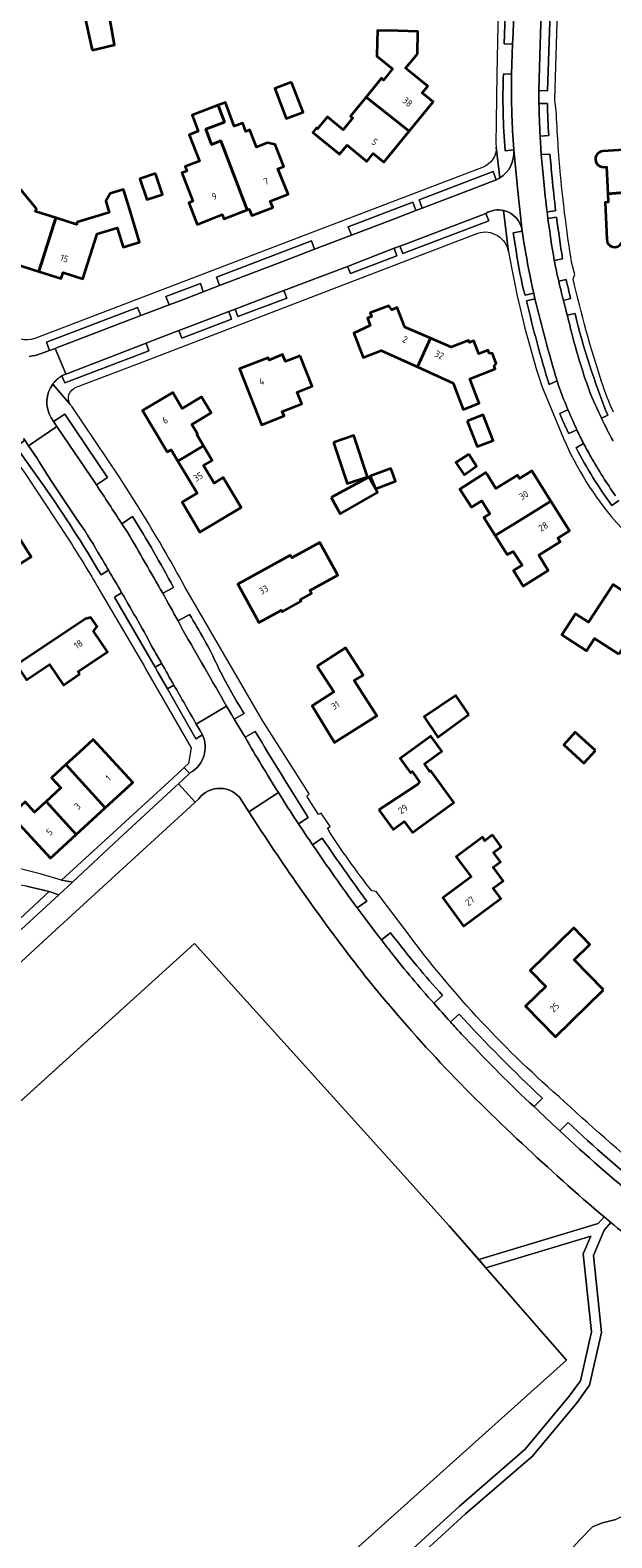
# Model space of a CAD drawing. Extents: x 150256 to 156914, y 461459 to 469481.
# Tile 34 of 256: x 153284 to 153400, y 462339 to 462641. Entities that reach past the tile are written whole.
import ezdxf
from ezdxf.enums import TextEntityAlignment as Align

# ---------------------------------------------------------------- set-up
doc = ezdxf.new("R2010")
doc.units = 0
doc.header["$LTSCALE"] = 0.75
for name, color, linetype, lineweight in [('B-RO-GR-BOS_GEMENGD-GV', 251, 'CONTINUOUS', 13), ('B-RO-GR-BOS_LOOF-GV', 251, 'CONTINUOUS', 13), ('B-RO-GR-GRAS-GV', 251, 'CONTINUOUS', 13), ('B-RO-IE-TERREINAFSCHEIDING_KUNSTMATIG_HEKWERK-G', 251, 'IE-TERREINAFSCHEIDING-KUNSTMATIG', 18), ('B-RO-OG-BEBOUWING-GV', 6, 'CONTINUOUS', 35), ('B-RO-OG-BEBOUWING-T18', 1, 'CONTINUOUS', 18), ('B-RO-OG-TERREIN_CULTUURSCHEIDING-GV', 251, 'CONTINUOUS', 18), ('B-RO-VH-VERHARDING_ASFALT-GV', 251, 'CONTINUOUS', 18), ('B-RO-VH-VERHARDING_BETONSTRAATSTEEN-GV', 251, 'CONTINUOUS', 18), ('B-RO-VH-VERHARDING_FUNDERING_ZAND-GV', 251, 'CONTINUOUS', 18), ('B-RO-VH-VERHARDING_STRAATBAKSTEEN-GV', 251, 'CONTINUOUS', 18), ('B-RO-VH-VERHARDING_TEGEL-GV', 251, 'CONTINUOUS', 18)]:
    doc.layers.add(name, color=color, linetype=linetype, lineweight=lineweight)
doc.styles.add('NLCS-ISO-M200-T18', font='NLCS-ISO.ttf', dxfattribs={"height": 360})
doc.linetypes.add('IE-TERREINAFSCHEIDING-KUNSTMATIG', pattern='A,4,[82,NLCS.SHX,S=0.75,R=90,X=0,Y=0],4,-2', length=10)

msp = doc.modelspace()

# ---------------------------------------------------------------- linework, layer by layer
at = {"layer": 'B-RO-GR-BOS_GEMENGD-GV'}
msp.add_lwpolyline([(153283.576, 462274.312), (153291.372, 462277.825), (153334.862, 462313.82), (153354.501, 462331.46), (153369.773, 462345.404), (153383.034, 462356.89), (153391.836, 462367.459), (153394.07, 462370.516), (153396.295, 462380.34), (153394.666, 462395.933), (153396.168, 462399.491), (153375.171, 462393.143), (153391.274, 462374.697), (153287.315, 462281.463), (153226.013, 462349.045)], dxfattribs=at)
at = {"layer": 'B-RO-GR-BOS_LOOF-GV'}
for points in [[(153326.165, 462486.841, 0.5105817), (153317.659, 462487.048)], [(153348.94, 462454.187, -0.0213445), (153328.425, 462483.285)], [(153350.987, 462451.532, -0.0017275), (153348.94, 462454.187)], [(153382.441, 462418.03, -0.0378095), (153350.987, 462451.532)], [(153398.848, 462403.337, -0.0147921), (153382.441, 462418.03)], [(153411.222, 462393.338, -0.0095243), (153400.169, 462402.227)]]:
    msp.add_lwpolyline(points, format="xyb", dxfattribs=at)
for points in [[(153317.659, 462487.048), (153316.915, 462486.351), (153315.906, 462485.406), (153288.203, 462460.035), (153278.597, 462451.184), (153275.798, 462448.604), (153258.902, 462433.035), (153272.504, 462418.01), (153316.772, 462458.086), (153356.329, 462414.287), (153367.801, 462401.586), (153373.728, 462394.796)], [(153328.425, 462483.285), (153327.685, 462484.45), (153326.165, 462486.841)], [(153373.728, 462394.796), (153397.628, 462402.022), (153398.848, 462403.337)], [(153400.169, 462402.227), (153398.839, 462400.676), (153396.709, 462395.629), (153398.318, 462380.219), (153395.93, 462369.671), (153393.414, 462366.228), (153384.466, 462355.485), (153371.102, 462343.909), (153357.491, 462331.482)], [(153393.963, 462338.683), (153396.538, 462341.314), (153398.523, 462342.114), (153401.208, 462342.758)]]:
    msp.add_lwpolyline(points, dxfattribs=at)
at = {"layer": 'B-RO-GR-GRAS-GV'}
msp.add_lwpolyline([(153375.171, 462393.143), (153373.728, 462394.796), (153367.801, 462401.586), (153356.329, 462414.287), (153316.772, 462458.086), (153272.504, 462418.01), (153263.223, 462409.609), (153244.393, 462392.562), (153213.155, 462363.798), (153226.013, 462349.045), (153287.315, 462281.463), (153391.274, 462374.697)], close=True, dxfattribs=at)
at = {"layer": 'B-RO-IE-TERREINAFSCHEIDING_KUNSTMATIG_HEKWERK-G'}
for points in [[(153356.329, 462414.287), (153316.772, 462458.086), (153244.393, 462392.562), (153213.155, 462363.798)], [(153213.155, 462363.798), (153226.013, 462349.045), (153287.315, 462281.463), (153391.274, 462374.697), (153367.801, 462401.586), (153356.329, 462414.287)]]:
    msp.add_lwpolyline(points, dxfattribs=at)
at = {"layer": 'B-RO-OG-BEBOUWING-GV'}
for points in [[(153296.277, 462636.854), (153300.788, 462637.939), (153299.458, 462645.45), (153294.636, 462644.455)], [(153359.8, 462620.618), (153364.613, 462626.49), (153362.4, 462628.303), (153363.493, 462629.637), (153359.663, 462632.776), (153359.084, 462633.25), (153360.797, 462635.339), (153361.449, 462636.135), (153361.554, 462640.624), (153357.509, 462640.718), (153353.442, 462640.813), (153353.387, 462638.448), (153353.322, 462635.686), (153356.479, 462633.099), (153354.656, 462630.874), (153354.228, 462631.225), (153351.158, 462627.479)], [(153336.234, 462630.459), (153332.861, 462629.166), (153335.158, 462623.172), (153338.531, 462624.465)], [(153359.8, 462620.618), (153351.158, 462627.479), (153348.033, 462623.667), (153348.494, 462623.289), (153346.551, 462620.919), (153343.419, 462623.486), (153341.454, 462621.089), (153341.216, 462621.284), (153340.501, 462620.412), (153345.864, 462616.016), (153347.353, 462617.833), (153351.298, 462614.6), (153352.58, 462616.164), (153354.715, 462614.414)], [(153327.313, 462604.884), (153324.018, 462613.616), (153322.092, 462618.712), (153320.209, 462618), (153319.082, 462621.053), (153322.795, 462622.476), (153321.548, 462625.844), (153316.327, 462623.872), (153317.546, 462620.645), (153315.732, 462619.92), (153317.785, 462614.622), (153314.893, 462613.568), (153315.271, 462612.676), (153314.244, 462612.298), (153316.46, 462606.652), (153315.638, 462606.33), (153317.345, 462601.982), (153322.346, 462603.945), (153322.69, 462603.07)], [(153327.313, 462604.884), (153327.758, 462605.059), (153328.272, 462603.749), (153332.454, 462605.391), (153331.972, 462606.618), (153335.519, 462608.01), (153333.51, 462613.129), (153334.676, 462613.587), (153332.95, 462617.984), (153331.411, 462618.343), (153329.195, 462617.473), (153327.867, 462620.89), (153327.083, 462620.593), (153326.489, 462622.269), (153324.745, 462621.679), (153322.968, 462626.381), (153321.548, 462625.844), (153322.795, 462622.476), (153319.082, 462621.053), (153320.209, 462618), (153322.092, 462618.712), (153324.018, 462613.616)], [(153285.631, 462592.59), (153288.988, 462603.297), (153284.949, 462604.579), (153285.121, 462605.123), (153278.272, 462613.43), (153272.324, 462608.526), (153274.664, 462605.687), (153277.647, 462608.147), (153279.976, 462605.323), (153277.178, 462596.509), (153281.17, 462595.242), (153280.814, 462594.119)], [(153308.976, 462612.159), (153305.858, 462611.126), (153307.239, 462606.957), (153310.357, 462607.99)], [(153288.988, 462603.297), (153285.631, 462592.59), (153290.101, 462591.171), (153290.479, 462592.363), (153294.424, 462591.111), (153297.276, 462600.097), (153301.311, 462601.33), (153302.502, 462597.432), (153305.805, 462598.441), (153303.622, 462605.586), (153302.584, 462608.984), (153299.876, 462608.157), (153299.026, 462606.621), (153299.707, 462604.39), (153293.278, 462602.427), (153293.136, 462601.98)], [(153361.44, 462573.467), (153364.038, 462579.243), (153358.927, 462581.446), (153357.415, 462585.343), (153356.282, 462584.914), (153355.699, 462585.702), (153351.985, 462584.298), (153352.266, 462583.555), (153351.427, 462583.237), (153351.982, 462581.769), (153348.725, 462580.216), (153350.557, 462575.379), (153354.172, 462576.746)], [(153364.038, 462579.243), (153361.44, 462573.467), (153368.621, 462570.223), (153370.612, 462564.971), (153373.811, 462566.219), (153371.906, 462571.1), (153377.034, 462573.07), (153376.817, 462573.634), (153377.244, 462574.152), (153376.471, 462576.146), (153375.814, 462576.244), (153375.596, 462576.81), (153373.737, 462576.088), (153372.736, 462578.667), (153371.849, 462578.323), (153371.693, 462578.736), (153368.216, 462577.442)], [(153337.977, 462575.702), (153335.02, 462574.552), (153334.426, 462575.964), (153331.713, 462574.823), (153331.529, 462575.295), (153325.834, 462573.088), (153330.18, 462561.897), (153334.722, 462563.661), (153334.378, 462564.546), (153338.279, 462566.061), (153337.363, 462568.419), (153340.363, 462569.584)], [(153313.459, 462554.605), (153318.489, 462557.577), (153318.608, 462557.645), (153317.233, 462559.955), (153317.381, 462560.044), (153316.234, 462561.971), (153320.116, 462564.282), (153318.225, 462567.458), (153314.342, 462565.146), (153312.427, 462568.363), (153306.374, 462564.76), (153311.327, 462556.439), (153312.095, 462556.896)], [(153371.421, 462562.639), (153373.421, 462557.511), (153376.629, 462558.762), (153374.628, 462563.89)], [(153318.608, 462557.645), (153318.489, 462557.577), (153313.459, 462554.605), (153317.293, 462548.164), (153314.319, 462546.393), (153317.889, 462540.396), (153326.122, 462545.298), (153322.547, 462551.302), (153320.714, 462550.21), (153318.61, 462553.744), (153320.323, 462554.764)], [(153344.653, 462558.367), (153347.372, 462550.161), (153351.412, 462551.499), (153348.692, 462559.706)], [(153371.731, 462556.016), (153369.109, 462554.314), (153370.784, 462551.854), (153373.298, 462553.584)], [(153344.152, 462547.304), (153345.989, 462544.033), (153353.422, 462548.356), (153351.72, 462551.41)], [(153352.125, 462551.302), (153353.071, 462549.059), (153357.071, 462550.626), (153356.369, 462552.437), (153356.105, 462553.108), (153352.005, 462551.588)], [(153377.038, 462539.711), (153381.805, 462542.67), (153388.176, 462546.607), (153384.388, 462552.679), (153381.873, 462551.11), (153381.452, 462551.784), (153377.175, 462549.116), (153375.32, 462552.089), (153375.168, 462552.332), (153369.919, 462549.017), (153372.242, 462545.368), (153374.308, 462546.669), (153375.924, 462544.08), (153374.764, 462543.357)], [(153388.176, 462546.607), (153381.805, 462542.67), (153377.038, 462539.711), (153379.418, 462535.896), (153380.637, 462536.54), (153382.389, 462533.8), (153380.679, 462532.734), (153382.647, 462529.578), (153387.65, 462532.699), (153385.731, 462535.775), (153390.028, 462538.455), (153389.577, 462539.179), (153391.904, 462540.63)], [(153275.355, 462517.528), (153279.25, 462520.127), (153270.663, 462526.531), (153271.262, 462526.911), (153271.423, 462526.658), (153274.942, 462528.895), (153274.409, 462529.735), (153277.768, 462531.869), (153277.953, 462531.578), (153284.087, 462535.476), (153278.75, 462543.876), (153272.401, 462539.843), (153272.891, 462539.072), (153269.429, 462536.872), (153268.398, 462538.494), (153265.033, 462536.356), (153268.51, 462530.883), (153265.599, 462529.034), (153268.625, 462524.769), (153268.789, 462524.594)], [(153335.988, 462535.808), (153325.465, 462529.982), (153329.226, 462523.177), (153329.689, 462522.328), (153334.186, 462524.762), (153334.348, 462524.469), (153338.127, 462526.562), (153337.966, 462526.852), (153340.245, 462528.114), (153340.17, 462528.249), (153339.922, 462528.705), (153342.568, 462530.17), (153345.521, 462531.806), (153341.906, 462538.332), (153336.308, 462535.231)], [(153401.75, 462515.945), (153403.053, 462517.925), (153407.803, 462525.247), (153400.616, 462529.939), (153395.676, 462522.372), (153393.108, 462524.048), (153390.361, 462519.84), (153395.288, 462516.623), (153396.909, 462519.106)], [(153293.839, 462512.017), (153293.507, 462512.513), (153299.353, 462516.424), (153296.569, 462520.585), (153297.264, 462521.506), (153296.055, 462523.312), (153294.936, 462523.027), (153281.158, 462513.809), (153283.158, 462510.819), (153287.777, 462513.909), (153290.526, 462509.8)], [(153341.376, 462513.588), (153344.673, 462508.437), (153340.337, 462505.662), (153344.857, 462498.322), (153353.303, 462503.633), (153348.792, 462510.68), (153350.542, 462511.8), (153347.066, 462517.23)], [(153371.738, 462503.887), (153369.144, 462507.671), (153362.819, 462503.429), (153365.521, 462499.361)], [(153397.095, 462496.682), (153393.067, 462500.391), (153390.735, 462497.848), (153394.763, 462494.138)], [(153298.918, 462485.216), (153304.445, 462490.289), (153296.521, 462498.922), (153293.726, 462496.356), (153291.027, 462493.878)], [(153353.701, 462484.817), (153356.558, 462480.881), (153358.806, 462482.513), (153360.445, 462480.255), (153368.728, 462486.268), (153364.113, 462492.626), (153363.936, 462492.498), (153362.837, 462494.012), (153366.314, 462496.537), (153364.128, 462499.549), (153357.989, 462495.093), (153360.058, 462492.242), (153360.408, 462492.471), (153361.872, 462490.455), (153361.453, 462489.893)], [(153298.918, 462485.216), (153291.027, 462493.878), (153288.154, 462491.24), (153290.019, 462489.208), (153287.075, 462486.506), (153293.121, 462479.895)], [(153287.075, 462486.506), (153284.745, 462484.367), (153282.869, 462486.411), (153279.998, 462483.776), (153287.932, 462475.132), (153293.121, 462479.895)], [(153376.507, 462479.784), (153374.962, 462478.639), (153374.459, 462479.319), (153369.21, 462475.431), (153372.187, 462471.413), (153366.499, 462467.199), (153370.693, 462461.538), (153378.143, 462467.057), (153376.614, 462469.121), (153378.63, 462470.613), (153376.6, 462473.353), (153378.073, 462474.444), (153376.695, 462476.302), (153378.239, 462477.446)], [(153398.682, 462448.789), (153392.808, 462454.781), (153395.977, 462457.889), (153392.751, 462461.18), (153384.04, 462452.642), (153387.143, 462449.476), (153383.088, 462445.5), (153389.085, 462439.382)]]:
    msp.add_lwpolyline(points, close=True, dxfattribs=at)
for points in [[(153407.912, 462609.185), (153412.206, 462609.45), (153411.79, 462616.206), (153410.619, 462616.134), (153410.343, 462620.606), (153404.784, 462620.263), (153404.983, 462617.037), (153398.606, 462616.644)], [(153398.779, 462613.474), (153399.283, 462613.502), (153399.581, 462608.128), (153407.912, 462608.763), (153407.912, 462609.185)], [(153412.206, 462609.45), (153407.912, 462609.185), (153407.912, 462608.763), (153399.581, 462608.128), (153399.675, 462606.431), (153399.015, 462606.395), (153399.392, 462599.049)]]:
    msp.add_lwpolyline(points, dxfattribs=at)
for points in [[(153398.606, 462616.644, 1.0211244), (153398.779, 462613.474)], [(153399.392, 462599.049, 0.8106718), (153402.323, 462598.271)]]:
    msp.add_lwpolyline(points, format="xyb", dxfattribs=at)
at = {"layer": 'B-RO-OG-TERREIN_CULTUURSCHEIDING-GV'}
for points in [[(153385.771, 462628.771), (153387.508, 462628.751), (153388.57, 462660.264), (153386.717, 462660.345), (153386.677, 462657.607), (153386.11, 462640.168)], [(153381.181, 462658.921), (153379.522, 462659.017), (153378.808, 462638.118), (153380.504, 462638.062), (153380.63, 462640.284), (153381.176, 462657.751)], [(153377.189, 462610.911), (153376.588, 462612.588), (153361.78, 462606.895), (153362.415, 462605.243), (153372.179, 462608.967)], [(153361.129, 462604.774), (153360.492, 462606.423), (153347.601, 462601.503), (153348.226, 462599.842), (153356.835, 462603.097)], [(153375.13, 462604.199), (153374.263, 462603.865), (153358.877, 462597.981), (153357.91, 462597.627), (153358.517, 462596.147), (153375.722, 462602.726)], [(153340.835, 462597.012), (153340.231, 462598.678), (153321.22, 462591.417), (153321.784, 462589.739), (153334.842, 462594.72)], [(153347.411, 462593.568), (153348.018, 462592.156), (153357.332, 462595.724), (153356.764, 462597.202)], [(153318.547, 462588.506), (153317.976, 462590.155), (153311.072, 462587.531), (153311.697, 462585.892), (153314.784, 462587.047)], [(153324.912, 462585.009), (153325.474, 462583.539), (153335.252, 462587.251), (153334.662, 462588.758), (153334.152, 462588.537)], [(153287.766, 462576.751), (153288.907, 462577.172), (153289.127, 462577.26), (153306.055, 462583.753), (153305.366, 462585.384), (153287.178, 462578.417)], [(153314.244, 462579.226), (153324.224, 462583.042), (153323.695, 462584.538), (153316.877, 462581.93), (153313.673, 462580.722)], [(153290.998, 462572.063), (153290.247, 462571.68), (153290.812, 462570.302), (153307.656, 462576.707), (153307.077, 462578.208), (153291.214, 462572.114)], [(153289.226, 462561.553), (153289.368, 462561.332), (153297.133, 462549.861), (153299.392, 462551.321), (153290.845, 462564.017), (153288.561, 462562.572), (153288.58, 462562.572)], [(153287.697, 462468.482), (153283.117, 462469.535), (153280.086, 462470.083), (153278.498, 462470.134), (153276.956, 462469.66), (153274.61, 462468.526), (153272.318, 462466.709), (153259.712, 462454.771), (153258.182, 462452.735), (153257.709, 462451.308), (153257.624, 462448.868), (153258.67, 462443.245), (153259.065, 462441.88)], [(153391.384, 462333.624), (153406.88, 462338.468), (153410.737, 462338.905), (153409.524, 462339.324), (153408.266, 462341.494), (153408.373, 462345.113), (153408.53, 462347.226), (153407.474, 462347.49), (153405.92, 462346.212), (153403.876, 462344.089), (153401.208, 462342.758), (153398.523, 462342.114), (153396.538, 462341.314), (153393.963, 462338.683), (153391.993, 462336.517)]]:
    msp.add_lwpolyline(points, close=True, dxfattribs=at)
for points in [[(153378.661, 462632.139, 0.0305265), (153379.009, 462616.743)], [(153380.554, 462619.859, -0.0212779), (153380.308, 462632.079)], [(153385.776, 462626.183, 0.0113507), (153386.038, 462619.667)], [(153387.756, 462619.773, -0.0172095), (153387.494, 462626.166)], [(153386.256, 462615.97, 0.0063282), (153386.728, 462610.597)], [(153388.43, 462611.239, -0.0035023), (153387.983, 462616.078)], [(153386.728, 462610.597, 0.006734), (153387.415, 462604.519)], [(153389.128, 462604.734, -0.0043043), (153388.43, 462611.239)], [(153387.591, 462603.194, 0.0141733), (153388.848, 462594.796)], [(153390.53, 462595.115, -0.0103466), (153389.316, 462603.419)], [(153381.196, 462596.76, 0.0322123), (153383, 462587.82)], [(153384.739, 462588.218, -0.0143902), (153383.152, 462596.198)], [(153389.74, 462590.613, 0.0069703), (153390.681, 462586.759)], [(153392.109, 462587.151, 0.0111116), (153391.199, 462590.95)], [(153383.305, 462586.678, 0.0177848), (153387.81, 462569.965)], [(153389.406, 462570.667, -0.0123561), (153384.969, 462587.1)], [(153391.449, 462583.8, -0.0019842), (153392.227, 462580.718)], [(153399.576, 462563.801, -0.0391185), (153393.007, 462584.167)], [(153392.227, 462580.718, 0.0280008), (153396.197, 462567.852)], [(153396.197, 462567.852, 0.011828), (153398.304, 462563.199)], [(153389.934, 462564.133, 0.0130429), (153391.754, 462560.137)], [(153393.361, 462560.894, 0.0039089), (153391.597, 462564.886)], [(153393.259, 462557.253, 0.0418495), (153400.385, 462545.724)], [(153396.176, 462555.486, -0.0106115), (153394.734, 462558.109)], [(153401.117, 462547.666, -0.0234231), (153396.176, 462555.486)], [(153286.623, 462549.654, -0.0179901), (153298.073, 462531.866)], [(153297.507, 462536.272, 0.0258788), (153293.052, 462543.259)], [(153312.585, 462529.335, 0.0149965), (153304.386, 462543.54)], [(153303.362, 462540.381, -0.0015535), (153310.445, 462528.152)], [(153299.584, 462532.768, 0.001979), (153297.507, 462536.272)], [(153308.664, 462516.816, 0.008311), (153302.201, 462528.266)], [(153321.401, 462513.682, 0.0287062), (153315.773, 462523.913)], [(153314.452, 462520.809, -0.0002823), (153323.222, 462505.572)], [(153310.207, 462514.095, -0.0004358), (153308.664, 462516.816)], [(153326.737, 462504.123, -0.034309), (153321.401, 462513.682)], [(153317.144, 462501.991, -0.0006665), (153312.664, 462509.783)], [(153339.586, 462483.261, -0.0059536), (153328.937, 462500.52)], [(153326.929, 462499.338, 0.0076089), (153333.583, 462488.269)], [(153334.253, 462487.196, 0.0048785), (153337.626, 462481.999)], [(153351.288, 462466.541, -0.0078095), (153342.38, 462479.129)], [(153340.451, 462477.813, 0.0101752), (153349.367, 462465.214)], [(153354.565, 462458.355, 0.0013492), (153356.192, 462456.243)], [(153366.486, 462447.65, -0.0188242), (153356.413, 462459.726)], [(153356.192, 462456.243, 0.0160727), (153364.721, 462446.106)], [(153386.459, 462427.114, -0.0188238), (153369.807, 462443.93)], [(153368.043, 462442.367, 0.0028657), (153370.218, 462439.999)], [(153370.218, 462439.999, 0.013585), (153383.931, 462426.182)], [(153407.609, 462408.259, -0.0185512), (153391.631, 462422.249)], [(153389.954, 462420.569, 0.0185436), (153406.092, 462406.456)]]:
    msp.add_lwpolyline(points, format="xyb", dxfattribs=at)
for points in [[(153380.308, 462632.079), (153378.661, 462632.139)], [(153387.494, 462626.166), (153385.776, 462626.183)], [(153379.009, 462616.743), (153380.718, 462616.903), (153380.554, 462619.859)], [(153386.038, 462619.667), (153387.756, 462619.773)], [(153387.983, 462616.078), (153386.256, 462615.97)], [(153387.415, 462604.519), (153389.128, 462604.734)], [(153389.316, 462603.419), (153387.591, 462603.194)], [(153383.152, 462596.198), (153382.735, 462598.406), (153382.416, 462600.605), (153380.621, 462600.324), (153381.196, 462596.76)], [(153388.848, 462594.796), (153390.53, 462595.115)], [(153391.199, 462590.95), (153389.74, 462590.613)], [(153383, 462587.82), (153384.739, 462588.218)], [(153384.969, 462587.1), (153383.305, 462586.678)], [(153390.681, 462586.759), (153392.109, 462587.151)], [(153393.007, 462584.167), (153391.449, 462583.8)], [(153387.81, 462569.965), (153389.406, 462570.667)], [(153391.597, 462564.886), (153389.934, 462564.133)], [(153398.304, 462563.199), (153399.576, 462563.801)], [(153391.754, 462560.137), (153393.361, 462560.894)], [(153293.052, 462543.259), (153288.052, 462550.637), (153285.694, 462554.485), (153285.315, 462555.048), (153283.537, 462557.687), (153282.794, 462558.789), (153281.058, 462557.491), (153283.596, 462553.88), (153286.623, 462549.654)], [(153394.734, 462558.109), (153393.259, 462557.253)], [(153400.385, 462545.724), (153401.787, 462546.743)], [(153304.386, 462543.54), (153302.23, 462542.09)], [(153302.23, 462542.09), (153303.362, 462540.381)], [(153298.073, 462531.866), (153299.584, 462532.768)], [(153302.201, 462528.266), (153300.736, 462527.371), (153308.888, 462513.346), (153310.207, 462514.095)], [(153310.445, 462528.152), (153312.585, 462529.335)], [(153315.773, 462523.913), (153313.52, 462522.614), (153314.452, 462520.809)], [(153312.664, 462509.783), (153311.353, 462509.039), (153317.051, 462499.042), (153318.398, 462499.816), (153317.847, 462500.775)], [(153323.222, 462505.572), (153324.182, 462503.901), (153324.752, 462502.985), (153326.737, 462504.123)], [(153317.847, 462500.775), (153317.144, 462501.991)], [(153328.937, 462500.52), (153326.929, 462499.338)], [(153333.583, 462488.269), (153334.253, 462487.196)], [(153337.626, 462481.999), (153339.586, 462483.261)], [(153342.38, 462479.129), (153340.451, 462477.813)], [(153349.367, 462465.214), (153351.288, 462466.541)], [(153356.413, 462459.726), (153356.05, 462460.193), (153354.214, 462458.813), (153354.565, 462458.355)], [(153364.721, 462446.106), (153366.486, 462447.65)], [(153369.807, 462443.93), (153368.043, 462442.367)], [(153383.931, 462426.182), (153384.834, 462425.418), (153386.459, 462427.114)], [(153391.631, 462422.249), (153389.954, 462420.569)]]:
    msp.add_lwpolyline(points, dxfattribs=at)
at = {"layer": 'B-RO-VH-VERHARDING_ASFALT-GV'}
for points in [[(153395.069, 462707.71), (153388.343, 462707.034), (153388.204, 462704.852), (153388.155, 462703.531), (153389.862, 462703.341), (153388.735, 462664.843), (153386.863, 462664.882), (153386.717, 462660.345), (153388.57, 462660.264), (153387.508, 462628.751), (153385.771, 462628.771), (153385.776, 462626.183), (153387.494, 462626.166)], [(153385.776, 462626.183), (153385.771, 462628.771), (153386.11, 462640.168), (153386.677, 462657.607), (153386.717, 462660.345), (153386.863, 462664.882), (153387.135, 462673.091), (153387.7, 462689.541), (153388.119, 462702.354), (153388.117, 462702.79), (153382.66, 462703.011), (153382.643, 462702.681), (153382.247, 462690.713), (153381.668, 462673.225), (153381.323, 462662.87), (153381.181, 462658.921), (153381.176, 462657.751), (153380.63, 462640.284), (153380.504, 462638.062), (153380.308, 462632.079)], [(153389.255, 462624.693), (153388.946, 462626.946), (153388.947, 462626.986), (153389.908, 462658.067), (153389.976, 462660.267), (153390.116, 462664.801), (153390.171, 462666.52), (153391.35, 462703.172)], [(153379.31, 462699.696), (153378.2, 462663.89), (153378.175, 462661.967), (153378.388, 462658.57), (153377.862, 462658.447), (153377.33, 462632.023), (153377.148, 462617.955)], [(153378.661, 462632.139), (153380.308, 462632.079), (153380.504, 462638.062), (153378.808, 462638.118), (153379.522, 462659.017), (153381.181, 462658.921), (153381.323, 462662.87)], [(153380.554, 462619.859), (153380.718, 462616.903), (153381.577, 462608.659)], [(153387.756, 462619.773), (153386.038, 462619.667), (153386.256, 462615.97), (153387.983, 462616.078)], [(153386.256, 462615.97), (153386.038, 462619.667)], [(153377.199, 462617.493), (153377.205, 462617.441), (153377.932, 462611.302)], [(153377.932, 462611.302), (153377.205, 462617.441)], [(153380.718, 462616.903), (153379.009, 462616.743)], [(153382.416, 462600.605), (153381.577, 462608.659), (153380.718, 462616.903)], [(153374.575, 462613.452), (153339.621, 462600.105), (153284.782, 462579.153)], [(153286.061, 462576.121), (153287.766, 462576.751), (153287.178, 462578.417), (153305.366, 462585.384), (153306.055, 462583.753), (153311.697, 462585.892), (153311.072, 462587.531), (153317.976, 462590.155), (153318.547, 462588.506), (153321.784, 462589.739), (153321.22, 462591.417), (153340.231, 462598.678), (153340.835, 462597.012), (153348.226, 462599.842), (153347.601, 462601.503), (153360.492, 462606.423), (153361.129, 462604.774), (153362.415, 462605.243), (153361.78, 462606.895), (153376.588, 462612.588), (153377.189, 462610.911)], [(153377.189, 462610.911), (153372.179, 462608.967), (153362.415, 462605.243), (153361.129, 462604.774), (153356.835, 462603.097), (153348.226, 462599.842), (153340.835, 462597.012), (153334.842, 462594.72), (153321.784, 462589.739), (153318.547, 462588.506), (153314.784, 462587.047), (153311.697, 462585.892), (153306.055, 462583.753), (153289.127, 462577.26), (153288.907, 462577.172), (153290.998, 462572.063), (153291.214, 462572.114), (153307.077, 462578.208)], [(153381.577, 462608.659), (153382.416, 462600.605), (153382.735, 462598.406), (153383.152, 462596.198)], [(153307.077, 462578.208), (153308.472, 462578.762), (153313.673, 462580.722), (153316.877, 462581.93), (153323.695, 462584.538), (153324.912, 462585.009), (153334.152, 462588.537), (153334.662, 462588.758), (153347.411, 462593.568), (153356.764, 462597.202), (153357.91, 462597.627), (153358.877, 462597.981), (153374.263, 462603.865), (153375.13, 462604.199)], [(153375.13, 462604.199), (153375.722, 462602.726), (153358.517, 462596.147), (153357.91, 462597.627), (153356.764, 462597.202), (153357.332, 462595.724), (153348.018, 462592.156), (153347.411, 462593.568), (153334.662, 462588.758), (153335.252, 462587.251), (153325.474, 462583.539), (153324.912, 462585.009), (153323.695, 462584.538), (153324.224, 462583.042), (153314.244, 462579.226), (153313.673, 462580.722), (153308.472, 462578.762)], [(153379.689, 462596.466), (153378.707, 462604.767)], [(153378.707, 462604.767), (153379.689, 462596.466)], [(153389.128, 462604.734), (153387.415, 462604.519), (153387.591, 462603.194), (153389.316, 462603.419)], [(153387.591, 462603.194), (153387.415, 462604.519)], [(153293.072, 462569.384), (153307.153, 462574.773), (153345.376, 462589.401), (153373.569, 462600.259)], [(153381.196, 462596.76), (153380.621, 462600.324), (153382.416, 462600.605)], [(153390.53, 462595.115), (153388.848, 462594.796)], [(153392.619, 462591.106), (153392.967, 462591.984), (153392.32, 462594.432)], [(153389.74, 462590.613), (153391.199, 462590.95)], [(153383.305, 462586.678), (153384.969, 462587.1), (153384.739, 462588.218), (153383, 462587.82)], [(153384.739, 462588.218), (153384.969, 462587.1)], [(153392.109, 462587.151), (153390.681, 462586.759)], [(153391.449, 462583.8), (153393.007, 462584.167)], [(153308.472, 462578.762), (153307.077, 462578.208), (153307.656, 462576.707), (153290.812, 462570.302), (153290.247, 462571.68), (153289.933, 462571.486)], [(153289.933, 462571.486), (153290.247, 462571.68), (153290.998, 462572.063), (153288.907, 462577.172), (153287.766, 462576.751), (153286.061, 462576.121)], [(153288.407, 462570.039), (153291.906, 462565.929)], [(153291.906, 462565.929), (153288.407, 462570.039)], [(153386.329, 462569.604), (153390.225, 462560.277)], [(153389.406, 462570.667), (153387.81, 462569.965)], [(153282.569, 462559.123), (153282.794, 462558.789), (153283.537, 462557.687), (153289.226, 462561.553), (153288.58, 462562.572), (153288.561, 462562.572), (153288.088, 462563.287)], [(153288.088, 462563.287), (153288.561, 462562.572), (153290.845, 462564.017), (153299.392, 462551.321), (153297.133, 462549.861)], [(153305.702, 462545.193), (153301.623, 462551.57), (153292.296, 462565.472)], [(153389.934, 462564.133), (153391.597, 462564.886)], [(153399.576, 462563.801), (153398.304, 462563.199)], [(153297.133, 462549.861), (153289.368, 462561.332), (153289.226, 462561.553), (153283.537, 462557.687), (153285.315, 462555.048), (153285.694, 462554.485), (153288.052, 462550.637), (153293.052, 462543.259)], [(153393.361, 462560.894), (153391.754, 462560.137)], [(153286.623, 462549.654), (153283.596, 462553.88), (153281.058, 462557.491), (153282.794, 462558.789), (153282.569, 462559.123)], [(153393.259, 462557.253), (153394.734, 462558.109)], [(153280.399, 462555.393), (153281.282, 462554.368), (153282.893, 462552.112), (153291.122, 462539.606)], [(153401.787, 462546.743), (153400.385, 462545.724)], [(153302.23, 462542.09), (153304.386, 462543.54)], [(153303.362, 462540.381), (153302.23, 462542.09)], [(153299.584, 462532.768), (153298.073, 462531.866)], [(153297.325, 462529.578), (153306.784, 462513.482), (153306.924, 462513.156), (153316.115, 462497.233), (153315.563, 462494.116), (153314.724, 462493.301), (153315.819, 462492.114), (153315.999, 462492.283)], [(153318.398, 462499.816), (153317.051, 462499.042), (153311.353, 462509.039), (153309.442, 462512.392), (153308.888, 462513.346), (153300.736, 462527.371), (153302.201, 462528.266)], [(153312.585, 462529.335), (153310.445, 462528.152)], [(153343.398, 462481.121), (153343.939, 462481.501), (153342.138, 462484.178), (153341.621, 462483.885), (153339.299, 462487.553), (153339.736, 462487.99), (153330.442, 462502.693), (153322.505, 462516.254), (153314.868, 462529.457)], [(153313.52, 462522.614), (153315.773, 462523.913)], [(153314.452, 462520.809), (153313.52, 462522.614)], [(153326.929, 462499.338), (153324.752, 462502.985), (153324.182, 462503.901), (153323.222, 462505.572), (153317.144, 462501.991), (153317.847, 462500.775), (153318.398, 462499.816)], [(153317.144, 462501.991), (153323.222, 462505.572)], [(153326.737, 462504.123), (153324.752, 462502.985), (153326.929, 462499.338), (153328.937, 462500.52)], [(153315.999, 462492.283), (153315.819, 462492.114), (153313.615, 462490.046)], [(153313.615, 462490.046), (153316.915, 462486.351), (153317.659, 462487.048)], [(153326.165, 462486.841), (153327.685, 462484.45), (153333.583, 462488.269)], [(153334.253, 462487.196), (153333.583, 462488.269), (153327.685, 462484.45), (153328.425, 462483.285)], [(153339.586, 462483.261), (153337.626, 462481.999)], [(153340.451, 462477.813), (153342.38, 462479.129)], [(153358.58, 462461.331), (153357.738, 462462.446), (153353.19, 462468.477), (153352.311, 462468.586)], [(153351.288, 462466.541), (153349.367, 462465.214)], [(153354.214, 462458.813), (153356.05, 462460.193), (153356.413, 462459.726)], [(153354.565, 462458.355), (153354.214, 462458.813)], [(153366.486, 462447.65), (153364.721, 462446.106)], [(153368.043, 462442.367), (153369.807, 462443.93)], [(153384.834, 462425.418), (153383.931, 462426.182)], [(153386.459, 462427.114), (153384.834, 462425.418)], [(153389.954, 462420.569), (153391.631, 462422.249)], [(153398.848, 462403.337), (153400.169, 462402.227)]]:
    msp.add_lwpolyline(points, dxfattribs=at)
for points in [[(153379.009, 462616.743, -0.0305265), (153378.661, 462632.139)], [(153380.308, 462632.079, 0.0212779), (153380.554, 462619.859)], [(153386.038, 462619.667, -0.0113507), (153385.776, 462626.183)], [(153387.494, 462626.166, 0.0172095), (153387.756, 462619.773)], [(153390.11, 462611.869, -0.0125508), (153389.255, 462624.693)], [(153377.148, 462617.955, -0.0368257), (153377.199, 462617.493)], [(153377.205, 462617.441, -0.3262334), (153374.575, 462613.452)], [(153380.718, 462616.903, -0.2884618), (153377.932, 462611.302)], [(153377.932, 462611.302, 0.2884618), (153380.718, 462616.903)], [(153386.728, 462610.597, -0.0063282), (153386.256, 462615.97)], [(153387.983, 462616.078, 0.0035023), (153388.43, 462611.239)], [(153392.32, 462594.432, -0.0172118), (153390.11, 462611.869)], [(153377.932, 462611.302, -0.0367781), (153377.189, 462610.911)], [(153377.189, 462610.911, 0.0367781), (153377.932, 462611.302)], [(153387.415, 462604.519, -0.006734), (153386.728, 462610.597)], [(153388.43, 462611.239, 0.0043043), (153389.128, 462604.734)], [(153375.13, 462604.199, -0.1945973), (153378.707, 462604.767)], [(153378.707, 462604.767, 0.1945973), (153375.13, 462604.199)], [(153378.707, 462604.767, -0.3179951), (153382.416, 462600.605)], [(153382.416, 462600.605, 0.3179951), (153378.707, 462604.767)], [(153388.848, 462594.796, -0.0141733), (153387.591, 462603.194)], [(153389.316, 462603.419, 0.0103466), (153390.53, 462595.115)], [(153373.569, 462600.259, -0.4544422), (153379.689, 462596.466)], [(153379.689, 462596.466, 0.0337985), (153386.329, 462569.604)], [(153383, 462587.82, -0.0322123), (153381.196, 462596.76)], [(153383.152, 462596.198, 0.0143902), (153384.739, 462588.218)], [(153389.74, 462590.613, -0.0076586), (153388.848, 462594.796)], [(153388.848, 462594.796, 0.0076586), (153389.74, 462590.613)], [(153390.681, 462586.759, -0.0069703), (153389.74, 462590.613)], [(153391.199, 462590.95, -0.0111116), (153392.109, 462587.151)], [(153398.371, 462570.356, -0.0232337), (153392.619, 462591.106)], [(153387.81, 462569.965, -0.0177848), (153383.305, 462586.678)], [(153384.969, 462587.1, 0.0123561), (153389.406, 462570.667)], [(153391.449, 462583.8, 0.0013487), (153390.681, 462586.759)], [(153390.681, 462586.759, -0.0013487), (153391.449, 462583.8)], [(153392.227, 462580.718, 0.0019842), (153391.449, 462583.8)], [(153393.007, 462584.167, 0.0391185), (153399.576, 462563.801)], [(153284.782, 462579.153, -0.2920418), (153279.611, 462580.387)], [(153396.197, 462567.852, -0.0280008), (153392.227, 462580.718)], [(153286.061, 462576.121, -0.0630617), (153283.701, 462575.57)], [(153283.701, 462575.57, 0.0630617), (153286.061, 462576.121)], [(153288.088, 462563.287, -0.3049517), (153288.407, 462570.039)], [(153288.407, 462570.039, 0.3049517), (153288.088, 462563.287)], [(153288.407, 462570.039, -0.0884629), (153289.933, 462571.486)], [(153289.933, 462571.486, 0.0884629), (153288.407, 462570.039)], [(153291.906, 462565.929, -0.4840004), (153293.072, 462569.384)], [(153389.406, 462570.667, 0.018837), (153391.597, 462564.886)], [(153391.597, 462564.886, -0.018837), (153389.406, 462570.667)], [(153400.695, 462564.399, -0.0271835), (153398.371, 462570.356)], [(153398.304, 462563.199, -0.011828), (153396.197, 462567.852)], [(153292.296, 462565.472, -0.0649954), (153291.906, 462565.929)], [(153391.754, 462560.137, -0.0130429), (153389.934, 462564.133)], [(153391.597, 462564.886, -0.0039089), (153393.361, 462560.894)], [(153390.225, 462560.277, 0.0748568), (153400.286, 462543.486)], [(153393.361, 462560.894, 0.0110908), (153394.734, 462558.109)], [(153394.734, 462558.109, -0.0110908), (153393.361, 462560.894)], [(153400.633, 462558.639, -0.0115278), (153398.304, 462563.199)], [(153398.304, 462563.199, 0.0115278), (153400.633, 462558.639)], [(153400.385, 462545.724, -0.0418495), (153393.259, 462557.253)], [(153394.734, 462558.109, 0.0106115), (153396.176, 462555.486)], [(153396.176, 462555.486, 0.0234231), (153401.117, 462547.666)], [(153298.073, 462531.866, 0.0179901), (153286.623, 462549.654)], [(153297.133, 462549.861, -0.0035506), (153302.23, 462542.09)], [(153302.23, 462542.09, 0.0035506), (153297.133, 462549.861)], [(153314.868, 462529.457, 0.0137315), (153305.702, 462545.193)], [(153293.052, 462543.259, -0.0258788), (153297.507, 462536.272)], [(153304.386, 462543.54, -0.0149965), (153312.585, 462529.335)], [(153400.286, 462543.486, 0.1061519), (153420.097, 462528.705)], [(153291.122, 462539.606, -0.0126396), (153297.325, 462529.578)], [(153310.445, 462528.152, 0.0015535), (153303.362, 462540.381)], [(153297.507, 462536.272, -0.001979), (153299.584, 462532.768)], [(153299.584, 462532.768, -0.0024053), (153302.201, 462528.266)], [(153302.201, 462528.266, 0.0024053), (153299.584, 462532.768)], [(153302.201, 462528.266, -0.008311), (153308.664, 462516.816)], [(153310.445, 462528.152, 0.0022541), (153313.52, 462522.614)], [(153313.52, 462522.614, -0.0022541), (153310.445, 462528.152)], [(153315.773, 462523.913, -0.0287062), (153321.401, 462513.682)], [(153323.222, 462505.572, 0.0002823), (153314.452, 462520.809)], [(153308.664, 462516.816, 0.0004358), (153310.207, 462514.095)], [(153310.207, 462514.095, 0.0005252), (153312.664, 462509.783)], [(153321.401, 462513.682, 0.034309), (153326.737, 462504.123)], [(153312.664, 462509.783, 0.0006665), (153317.144, 462501.991)], [(153328.937, 462500.52, 0.0059536), (153339.586, 462483.261)], [(153318.398, 462499.816, -0.3880308), (153315.999, 462492.283)], [(153315.999, 462492.283, 0.3880308), (153318.398, 462499.816)], [(153333.583, 462488.269, -0.0076089), (153326.929, 462499.338)], [(153317.659, 462487.048, -0.5105817), (153326.165, 462486.841)], [(153337.626, 462481.999, -0.0048785), (153334.253, 462487.196)], [(153328.425, 462483.285, 0.0213445), (153348.94, 462454.187)], [(153340.451, 462477.813, -0.0041196), (153337.626, 462481.999)], [(153337.626, 462481.999, 0.0041196), (153340.451, 462477.813)], [(153342.38, 462479.129, 0.0078095), (153351.288, 462466.541)], [(153352.311, 462468.586, -0.0262113), (153343.398, 462481.121)], [(153349.367, 462465.214, -0.0101752), (153340.451, 462477.813)], [(153354.214, 462458.813, -0.002864), (153349.367, 462465.214)], [(153349.367, 462465.214, 0.002864), (153354.214, 462458.813)], [(153389.742, 462427.444, -0.0545898), (153358.58, 462461.331)], [(153356.192, 462456.243, -0.0013492), (153354.565, 462458.355)], [(153356.413, 462459.726, 0.0188242), (153366.486, 462447.65)], [(153364.721, 462446.106, -0.0160727), (153356.192, 462456.243)], [(153348.94, 462454.187, 0.0017275), (153350.987, 462451.532)], [(153350.987, 462451.532, 0.0378095), (153382.441, 462418.03)], [(153368.043, 462442.367, -0.0046823), (153364.721, 462446.106)], [(153364.721, 462446.106, 0.0046823), (153368.043, 462442.367)], [(153369.807, 462443.93, 0.0188238), (153386.459, 462427.114)], [(153370.218, 462439.999, -0.0028657), (153368.043, 462442.367)], [(153383.931, 462426.182, -0.013585), (153370.218, 462439.999)], [(153389.954, 462420.569, -0.0101267), (153384.834, 462425.418)], [(153384.834, 462425.418, 0.0101267), (153389.954, 462420.569)], [(153427.901, 462395.738, -0.0264656), (153389.742, 462427.444)], [(153391.631, 462422.249, 0.0185512), (153407.609, 462408.259)], [(153406.092, 462406.456, -0.0185436), (153389.954, 462420.569)], [(153382.441, 462418.03, 0.0147921), (153398.848, 462403.337)], [(153400.169, 462402.227, 0.0095243), (153411.222, 462393.338)]]:
    msp.add_lwpolyline(points, format="xyb", dxfattribs=at)
msp.add_lwpolyline([(153316.915, 462486.351), (153313.615, 462490.046), (153313.005, 462489.474), (153301.624, 462479.002), (153292.382, 462470.357), (153289.592, 462467.821), (153275.356, 462454.7), (153278.597, 462451.184), (153288.203, 462460.035), (153315.906, 462485.406)], close=True, dxfattribs=at)
at = {"layer": 'B-RO-VH-VERHARDING_BETONSTRAATSTEEN-GV'}
for points in [[(153310.207, 462514.095), (153308.888, 462513.346), (153309.442, 462512.392), (153311.353, 462509.039)], [(153311.353, 462509.039), (153312.664, 462509.783)]]:
    msp.add_lwpolyline(points, dxfattribs=at)
msp.add_lwpolyline([(153312.664, 462509.783, -0.0005252), (153310.207, 462514.095)], format="xyb", dxfattribs=at)
at = {"layer": 'B-RO-VH-VERHARDING_FUNDERING_ZAND-GV'}
msp.add_lwpolyline([(153357.491, 462331.482), (153371.102, 462343.909), (153384.466, 462355.485), (153393.414, 462366.228), (153395.93, 462369.671), (153398.318, 462380.219), (153396.709, 462395.629), (153398.839, 462400.676), (153400.169, 462402.227), (153398.848, 462403.337), (153397.628, 462402.022), (153373.728, 462394.796), (153375.171, 462393.143), (153396.168, 462399.491), (153394.666, 462395.933), (153396.295, 462380.34), (153394.07, 462370.516), (153391.836, 462367.459), (153383.034, 462356.89), (153369.773, 462345.404), (153354.501, 462331.46)], dxfattribs=at)
at = {"layer": 'B-RO-VH-VERHARDING_STRAATBAKSTEEN-GV'}
msp.add_lwpolyline([(153283.117, 462469.535), (153287.697, 462468.482), (153289.592, 462467.821), (153292.382, 462470.357), (153290.176, 462470.742), (153285.896, 462471.978), (153279.004, 462473.713)], dxfattribs=at)
at = {"layer": 'B-RO-VH-VERHARDING_TEGEL-GV'}
for points in [[(153313.615, 462490.046), (153315.819, 462492.114), (153314.724, 462493.301), (153312.438, 462491.179), (153290.176, 462470.742), (153292.382, 462470.357), (153301.624, 462479.002), (153313.005, 462489.474)], [(153259.065, 462441.88), (153259.698, 462440.268), (153272.557, 462452.12), (153275.356, 462454.7), (153289.592, 462467.821), (153287.697, 462468.482)]]:
    msp.add_lwpolyline(points, close=True, dxfattribs=at)

# ---------------------------------------------------------------- texts
at = {"layer": 'B-RO-OG-BEBOUWING-T18', "style": 'NLCS-ISO-M200-T18'}
for s, rotation, p in [('38', 320.6, (153359.446, 462626.496)), ('5', 320.6, (153352.881, 462618.486)), ('7', 21.4, (153331.126, 462610.583)), ('9', 21.4, (153320.743, 462607.613)), ('15', 342.4, (153290.728, 462595.169)), ('2', 335.7, (153358.964, 462578.972)), ('32', 335.7, (153365.817, 462575.88)), ('4', 20.6, (153330.214, 462570.565)), ('6', 30.7, (153310.885, 462562.79)), ('35', 30.7, (153317.514, 462551.467)), ('30', 32, (153382.732, 462547.776)), ('28', 32, (153386.643, 462541.506)), ('33', 28.9, (153330.648, 462528.874)), ('18', 33.8, (153293.526, 462517.941)), ('31', 31.6, (153344.994, 462505.728)), ('1', 42.5, (153299.495, 462491.175)), ('3', 42.5, (153293.339, 462485.525)), ('29', 36, (153358.536, 462484.966)), ('5', 42.5, (153287.737, 462480.382)), ('27', 36.5, (153371.962, 462466.545)), ('25', 44.4, (153388.893, 462445.292))]:
    msp.add_text(s, height=1.35, rotation=rotation, dxfattribs=at).set_placement(p, align=Align.MIDDLE)

doc.saveas('drawing.dxf')
